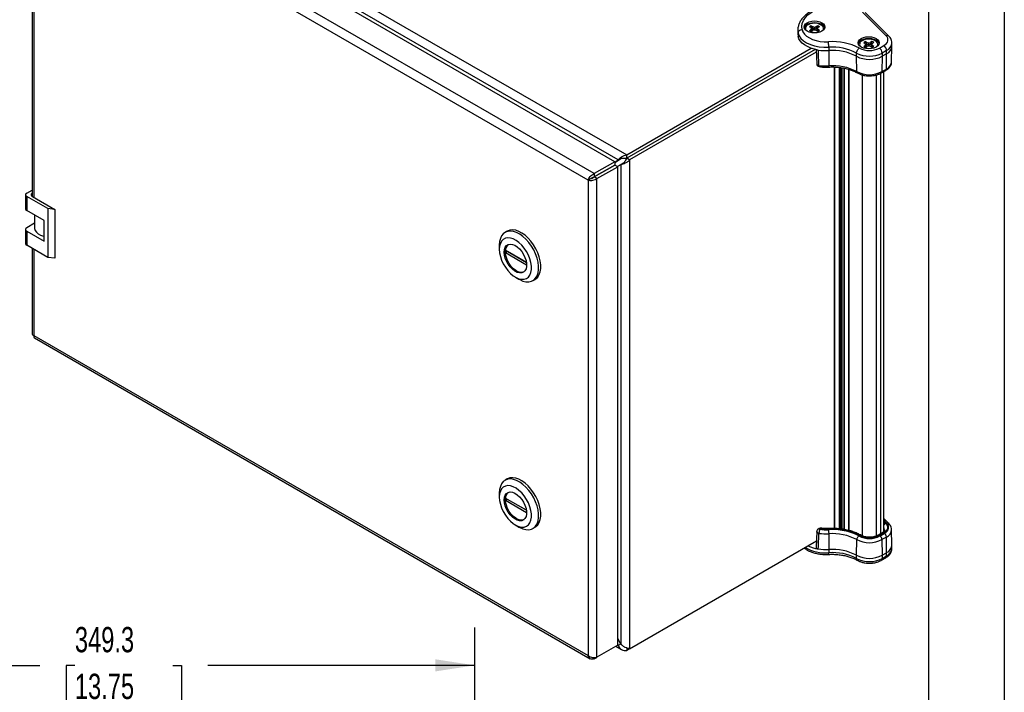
# Model space of a CAD drawing. Header units: millimetres. Extents: x 0 to 1676, y 0 to 1295.
# Tile 6 of 7: x 1182 to 1676, y 730 to 1068. Entities that reach past the tile are written whole.
import ezdxf

# ---------------------------------------------------------------- set-up
doc = ezdxf.new("R2010")
doc.units = ezdxf.units.MM
doc.header["$LTSCALE"] = 6
doc.layers.add('DIMENSIONS', color=140, linetype='Continuous', lineweight=25)
doc.layers.add('TEXT', color=140, linetype='Continuous', lineweight=25)
doc.styles.add('SLDTEXTSTYLE0', font='TXT', dxfattribs={"width": 0.7})
doc.dimstyles.new('SLDDIMSTYLE0', dxfattribs={"dimtxt": 12.948047, "dimasz": 19.812, "dimexe": 0, "dimexo": 0.0625, "dimgap": 3.237012, "dimtad": 0, "dimtih": 1, "dimtoh": 1, "dimdec": 1, "dimrnd": 1e-09, "dimzin": 12, "dimdsep": 46, "dimtxsty": 'SLDTEXTSTYLE0', "dimsah": 1, "dimcen": 0.09, "dimadec": 0, "dimazin": 3, "dimtfac": 1, "dimtdec": 1, "dimtofl": 0, "dimtmove": 0, "dimatfit": 3, "dimfxl": 0, "dimfrac": 2, "dimtolj": 1, "dimtzin": 12, "dimarcsym": 0})

# ---------------------------------------------------------------- blocks, each defined once
blk = doc.blocks.new('_D_11')
at = {"layer": 'DIMENSIONS'}
for p, q in [((1061.15, 598.75), (1061.15, 762.84)), ((1410.4, 598.75), (1410.4, 762.84)), ((1061.15, 743.79), (1192.04, 743.79)), ((1209.58, 743.79), (1205.24, 743.79)), ((1205.24, 743.79), (1205.24, 723.21)), ((1258.83, 743.79), (1263.18, 743.79)), ((1263.18, 743.79), (1263.18, 723.21)), ((1410.4, 743.79), (1276.38, 743.79)), ((1205.24, 723.21), (1209.58, 723.21)), ((1263.18, 723.21), (1258.83, 723.21))]:
    blk.add_line(p, q, dxfattribs=at)
for points in [[(1061.15, 743.79), (1080.97, 740.74), (1080.97, 746.84)], [(1410.4, 743.79), (1390.59, 746.84), (1390.59, 740.74)]]:
    blk.add_solid(points, dxfattribs=at)
at = {"layer": 'DIMENSIONS', "char_height": 12.7, "attachment_point": 1, "style": 'SLDTEXTSTYLE0'}
for s, insert in [('349.3', (1209.58, 763.06)), ('13.75', (1209.58, 739.58))]:
    blk.add_mtext(s, dxfattribs=dict(at, insert=insert))

msp = doc.modelspace()

# ---------------------------------------------------------------- linework, layer by layer
at = {"color": 7, "linetype": 'Continuous'}
msp.add_line((1676.41, 1295.42), (1676.41, 0.02), dxfattribs=at)
for p, q in [((1202.29, 1164.36), (1486.75, 1000.15)), ((1480.76, 996.7), (1200.8, 1158.32)), ((1482.5, 997.57), (1202.18, 1159.39)), ((1470.37, 990.7), (1190.41, 1152.32)), ((1467.47, 987.34), (1188.95, 1148.12)), ((1188.05, 1077.65), (1188.05, 979.36)), ((1188.95, 1077.13), (1188.95, 978.82)), ((1617.03, 1059.94), (1605.11, 1071.86)), ((1618.45, 1059.72), (1606.53, 1071.64)), ((1578.56, 1064.48), (1579.36, 1064.02)), ((1580.36, 1062.57), (1578.95, 1064.75)), ((1579.71, 1063.53), (1579.36, 1064.02)), ((1579.36, 1063.04), (1579.71, 1063.53)), ((1579.42, 1064.98), (1580.22, 1064.51)), ((1579.85, 1062.33), (1579.71, 1063.53)), ((1580.18, 1063.69), (1580.22, 1064.51)), ((1580.22, 1064.51), (1581.07, 1064.31)), ((1581.07, 1064.31), (1581.91, 1064.51)), ((1581.07, 1063), (1581.07, 1064.31)), ((1582.72, 1064.98), (1581.91, 1064.51)), ((1581.96, 1063.69), (1581.91, 1064.51)), ((1582.29, 1062.33), (1582.43, 1063.53)), ((1582.78, 1064.02), (1582.43, 1063.53)), ((1582.43, 1063.53), (1582.78, 1063.04)), ((1583.58, 1064.48), (1582.78, 1064.02)), ((1572.7, 1062.72), (1572.7, 1061.09)), ((1572.7, 1062.72), (1572.71, 1062.4)), ((1572.7, 1061.09), (1572.85, 1059.64)), ((1572.71, 1062.4), (1572.85, 1061.27)), ((1572.85, 1061.27), (1572.85, 1059.64)), ((1578.56, 1062.58), (1579.36, 1063.04)), ((1579.43, 1062.23), (1579.36, 1063.04)), ((1579.42, 1062.08), (1580.22, 1062.54)), ((1581.07, 1062.74), (1580.22, 1062.54)), ((1581.91, 1062.54), (1581.07, 1062.74)), ((1582.72, 1062.08), (1581.91, 1062.54)), ((1582.68, 1062.1), (1583.19, 1062.3)), ((1582.71, 1062.23), (1582.78, 1063.04)), ((1583.58, 1062.58), (1582.78, 1063.04)), ((1486.75, 1000.15), (1579.46, 1053.68)), ((1588.23, 1054.14), (1588.23, 1052.51)), ((1605.78, 1056.52), (1606.59, 1056.06)), ((1605.78, 1054.62), (1606.59, 1055.08)), ((1607.58, 1054.61), (1606.17, 1056.79)), ((1606.94, 1055.57), (1606.59, 1056.06)), ((1606.59, 1055.08), (1606.94, 1055.57)), ((1606.66, 1054.27), (1606.59, 1055.08)), ((1606.64, 1057.02), (1607.45, 1056.55)), ((1606.64, 1054.12), (1607.45, 1054.58)), ((1607.08, 1054.37), (1606.94, 1055.57)), ((1607.4, 1055.73), (1607.45, 1056.55)), ((1607.45, 1056.55), (1608.29, 1056.35)), ((1608.29, 1054.78), (1607.45, 1054.58)), ((1608.29, 1056.35), (1609.14, 1056.55)), ((1608.29, 1055.04), (1608.29, 1056.35)), ((1609.14, 1054.58), (1608.29, 1054.78)), ((1609.94, 1057.02), (1609.14, 1056.55)), ((1609.19, 1055.73), (1609.14, 1056.55)), ((1609.94, 1054.12), (1609.14, 1054.58)), ((1609.51, 1054.37), (1609.65, 1055.57)), ((1610, 1056.06), (1609.65, 1055.57)), ((1609.65, 1055.57), (1610, 1055.08)), ((1609.9, 1054.14), (1610.42, 1054.34)), ((1609.93, 1054.27), (1610, 1055.08)), ((1610.8, 1056.52), (1610, 1056.06)), ((1610.8, 1054.62), (1610, 1055.08)), ((1613.67, 1053.7), (1615.9, 1054.99)), ((1619.82, 1046.78), (1619.98, 1054.56)), ((1619.98, 1054.63), (1619.98, 1056.26)), ((1581.39, 1053.11), (1486.75, 998.47)), ((1581.39, 1053.1), (1486.75, 998.47)), ((1581.97, 1051.76), (1488.2, 997.63)), ((1581.91, 1053.07), (1582.21, 1045.85)), ((1588.23, 1052.51), (1588.21, 1044.83)), ((1602.21, 1049.62), (1602.21, 1051.25)), ((1602.33, 1041.91), (1602.21, 1049.62)), ((1615.08, 1049.62), (1614.96, 1041.91)), ((1617.32, 1052.55), (1615.08, 1051.25)), ((1615.08, 1051.25), (1615.08, 1049.62)), ((1617.32, 1050.91), (1615.08, 1049.62)), ((1617.2, 1043.2), (1617.32, 1050.91)), ((1617.32, 1050.91), (1617.32, 1052.55)), ((1567.64, 1045.16), (1567.64, 1045.17)), ((1591.07, 1044.22), (1591.07, 812.53)), ((1591.15, 812.52), (1591.15, 1044.22)), ((1593.44, 1044.05), (1593.44, 812.37)), ((1594.15, 1043.97), (1594.15, 812.3)), ((1594.86, 1043.85), (1594.86, 812.2)), ((1595, 812.18), (1595, 1043.82)), ((1595.74, 1043.69), (1595.74, 812.05)), ((1596.1, 811.99), (1596.1, 1043.63)), ((1598.25, 1043.09), (1598.25, 811.52)), ((1598.39, 811.48), (1598.39, 1043.05)), ((1605.11, 808.77), (1605.11, 1040.26)), ((1612.18, 808.77), (1612.18, 1040.27)), ((1614.42, 810.01), (1614.42, 1041.12)), ((1614.65, 1041.24), (1616.89, 1042.54)), ((1614.96, 1041.91), (1617.2, 1043.2)), ((1615.88, 811.06), (1615.88, 1041.95)), ((1486.75, 998.47), (1486.75, 1000.15)), ((1480.76, 996.7), (1470.37, 990.7)), ((1480.76, 995.02), (1470.37, 989.02)), ((1470.38, 989.02), (1480.77, 995.01)), ((1471.83, 988.18), (1482.22, 994.17)), ((1480.76, 996.37), (1483.56, 998.16)), ((1480.76, 996.46), (1482.5, 997.57)), ((1480.76, 996.7), (1480.76, 995.02)), ((1482.22, 994.17), (1480.77, 995.01)), ((1481.94, 994.34), (1484.88, 995.86)), ((1482.02, 994.29), (1483.84, 995.24)), ((1482.22, 753.84), (1482.22, 994.17)), ((1483.36, 998.07), (1482.5, 997.57)), ((1483.84, 995.24), (1484.7, 995.74)), ((1483.84, 995.24), (1483.84, 754.5)), ((1488.2, 997.63), (1486.75, 998.47)), ((1488.2, 997.63), (1488.2, 752.11)), ((1470.37, 990.7), (1470.37, 989.02)), ((1468.92, 988.18), (1467.47, 987.34)), ((1467.47, 987.34), (1467.47, 748.68)), ((1471.83, 988.18), (1470.38, 989.02)), ((1471.83, 747.84), (1471.83, 988.18)), ((1184.78, 980.08), (1184.78, 973.02)), ((1185.38, 980.92), (1188.05, 982.45)), ((1195.98, 973.12), (1185.38, 979.24)), ((1185.38, 979.24), (1185.38, 972.18)), ((1188.22, 979.24), (1199.52, 972.72)), ((1194.07, 967.17), (1185.38, 972.18)), ((1189.37, 969.88), (1189.37, 963.36)), ((1199.52, 972.72), (1195.98, 973.12)), ((1195.98, 973.12), (1195.98, 948.63)), ((1199.52, 972.72), (1199.52, 948.22)), ((1189.37, 965.78), (1185.38, 963.48)), ((1194.07, 956.79), (1194.07, 967.17)), ((1184.78, 962.65), (1184.78, 955.58)), ((1185.38, 961.81), (1185.38, 954.75)), ((1185.38, 961.81), (1194.07, 956.79)), ((1426.74, 961.81), (1425.66, 961.18)), ((1195.98, 948.63), (1185.38, 954.75)), ((1422.77, 954.79), (1422.77, 952.71)), ((1188.05, 953.21), (1188.05, 910.31)), ((1188.95, 952.69), (1188.95, 909.46)), ((1425.81, 952.21), (1436.36, 946.11)), ((1426.89, 951.58), (1425.81, 950.96)), ((1436.47, 944.81), (1425.81, 950.96)), ((1436.36, 946.11), (1426.89, 951.58)), ((1199.52, 948.22), (1195.98, 948.63)), ((1430.85, 938.72), (1432.65, 937.68)), ((1439.63, 936.99), (1440.71, 937.61)), ((1188.95, 909.46), (1467.47, 748.68)), ((1189.23, 908.26), (1468.47, 747.06)), ((1426.74, 837.37), (1425.66, 836.74)), ((1422.77, 830.35), (1422.77, 828.27)), ((1425.81, 827.76), (1436.36, 821.67)), ((1426.89, 827.14), (1425.81, 826.52)), ((1436.47, 820.37), (1425.81, 826.52)), ((1436.36, 821.67), (1426.89, 827.14)), ((1618.38, 815.05), (1615.88, 817.55)), ((1617.32, 815.21), (1615.88, 816.65)), ((1430.85, 814.28), (1432.65, 813.24)), ((1439.63, 812.55), (1440.71, 813.17)), ((1583.43, 812.45), (1582.96, 812.18)), ((1584.18, 812.38), (1583.71, 812.1)), ((1615.88, 816), (1616.83, 815.05)), ((1619.98, 804.15), (1619.82, 811.93)), ((1488.2, 752.11), (1582.02, 806.27)), ((1582.21, 810.95), (1581.89, 803.06)), ((1588.21, 809.84), (1588.23, 801.97)), ((1602.21, 799.08), (1602.33, 806.93)), ((1614.99, 810.34), (1612.75, 809.05)), ((1615.74, 810.27), (1613.5, 808.97)), ((1613.9, 808.74), (1616.14, 810.03)), ((1617.2, 808.22), (1614.96, 806.93)), ((1614.96, 806.93), (1615.08, 799.08)), ((1617.32, 800.37), (1617.2, 808.22)), ((1588.23, 801.97), (1588.23, 800.33)), ((1619.98, 802.45), (1619.98, 804.09)), ((1602.21, 797.45), (1602.21, 799.08)), ((1614.67, 796.53), (1616.9, 797.82)), ((1615.08, 799.08), (1617.32, 800.37)), ((1615.08, 799.08), (1615.08, 797.45)), ((1615.08, 797.45), (1617.32, 798.74)), ((1617.32, 798.74), (1617.32, 800.37)), ((1483.84, 754.5), (1482.22, 757.21)), ((1482.22, 753.84), (1471.83, 747.84)), ((1481.35, 753.34), (1484.17, 751.72)), ((1482.22, 754.22), (1482.5, 753.73)), ((1482.5, 753.73), (1482.22, 753.88)), ((1483.84, 754.5), (1482.5, 753.73)), ((1486.75, 752.5), (1486.75, 751.27)), ((1488.17, 752.09), (1486.75, 751.27)), ((1470.37, 747), (1471.68, 747.76)), ((1470.37, 747), (1470.37, 747.7))]:
    msp.add_line(p, q)
at = {"flags": 128}
for points in [[(1574.83, 1063.04), (1574.7, 1064.57), (1574.94, 1066.1), (1575.54, 1067.6), (1576.5, 1069.03), (1577.79, 1070.37), (1579.39, 1071.59), (1581.26, 1072.68), (1583.39, 1073.6), (1585.71, 1074.35), (1588.19, 1074.9), (1590.78, 1075.24), (1593.42, 1075.38), (1596.08, 1075.31)], [(1577.36, 1066.5), (1578.44, 1066.98), (1579.71, 1067.28), (1581.07, 1067.39), (1582.43, 1067.28), (1583.69, 1066.98), (1584.78, 1066.5), (1585.62, 1065.87), (1586.14, 1065.14), (1586.32, 1064.36), (1586.14, 1063.57), (1585.62, 1062.84), (1584.78, 1062.21), (1583.69, 1061.73), (1582.43, 1061.43), (1581.07, 1061.33), (1579.71, 1061.43), (1578.44, 1061.73), (1577.36, 1062.21), (1576.52, 1062.84), (1576, 1063.57), (1575.82, 1064.36), (1576, 1065.14), (1576.52, 1065.87), (1577.36, 1066.5)], [(1577.36, 1065.68), (1578.44, 1066.17), (1579.71, 1066.47), (1581.07, 1066.57), (1582.43, 1066.47), (1583.69, 1066.17), (1584.78, 1065.68), (1585.62, 1065.06), (1586.14, 1064.33), (1586.27, 1063.95)], [(1585.41, 1062.65), (1585.56, 1062.96), (1585.66, 1063.72), (1585.38, 1064.46), (1584.75, 1065.12), (1583.82, 1065.65), (1582.68, 1066.01), (1581.4, 1066.18), (1580.09, 1066.12), (1578.87, 1065.86), (1577.82, 1065.4)], [(1572.85, 1061.27), (1573.34, 1059.9), (1574.24, 1058.6), (1575.5, 1057.41), (1577.11, 1056.36), (1579, 1055.48), (1581.12, 1054.8), (1583.41, 1054.35), (1585.81, 1054.13), (1588.23, 1054.14)], [(1582.98, 1052.78), (1581.04, 1053.19), (1579.22, 1053.76), (1577.57, 1054.48), (1576.12, 1055.33), (1574.9, 1056.29), (1573.93, 1057.34), (1573.24, 1058.47), (1572.85, 1059.64)], [(1574.83, 1063.04), (1575.26, 1061.87), (1576.03, 1060.75), (1577.11, 1059.73), (1578.49, 1058.83), (1580.11, 1058.07), (1581.93, 1057.49), (1583.9, 1057.1), (1585.95, 1056.91), (1588.03, 1056.92)], [(1604.58, 1058.54), (1605.67, 1059.02), (1606.93, 1059.33), (1608.29, 1059.43), (1609.65, 1059.33), (1610.92, 1059.02), (1612.01, 1058.54), (1612.84, 1057.91), (1613.36, 1057.18), (1613.54, 1056.4), (1613.36, 1055.61), (1612.84, 1054.88), (1612.01, 1054.25), (1610.92, 1053.77), (1609.65, 1053.47), (1608.29, 1053.37), (1606.93, 1053.47), (1605.67, 1053.77), (1604.58, 1054.25), (1603.75, 1054.88), (1603.22, 1055.61), (1603.04, 1056.4), (1603.22, 1057.18), (1603.75, 1057.91), (1604.58, 1058.54)], [(1604.58, 1057.72), (1605.67, 1058.21), (1606.93, 1058.51), (1608.29, 1058.61), (1609.65, 1058.51), (1610.92, 1058.21), (1612.01, 1057.72), (1612.84, 1057.1), (1613.36, 1056.37), (1613.5, 1055.99)], [(1615.9, 1054.99), (1616.65, 1055.51), (1617.25, 1056.08), (1617.68, 1056.7), (1617.92, 1057.36), (1617.98, 1058.03), (1617.85, 1058.69), (1617.53, 1059.34), (1617.03, 1059.94)], [(1612.63, 1054.69), (1612.79, 1055), (1612.88, 1055.76), (1612.6, 1056.5), (1611.97, 1057.16), (1611.05, 1057.69), (1609.9, 1058.05), (1608.62, 1058.22), (1607.32, 1058.16), (1606.09, 1057.9), (1605.04, 1057.44)], [(1583.33, 1045.05), (1583.34, 1044.83), (1583.36, 1044.65), (1583.4, 1044.52), (1583.45, 1044.45), (1583.49, 1044.42)], [(1188.05, 980.8), (1187.97, 980.74), (1187.78, 980.53), (1187.66, 980.31), (1187.62, 980.08), (1187.66, 979.85), (1187.78, 979.62), (1187.97, 979.42), (1188.22, 979.24)], [(1189.37, 963.36), (1189.37, 963.16), (1189.62, 962.19), (1190.22, 961.27), (1191.14, 960.45), (1192.34, 959.76), (1193.77, 959.22), (1194.07, 959.14)], [(1432.65, 937.68), (1433.05, 937.46), (1434.62, 936.77), (1436.15, 936.4), (1437.59, 936.36), (1438.9, 936.64), (1440.04, 937.25), (1441, 938.17), (1441.74, 939.37), (1442.24, 940.82), (1442.5, 942.48), (1442.5, 944.32), (1442.24, 946.28), (1441.74, 948.31), (1441, 950.36), (1440.04, 952.38), (1438.9, 954.31), (1437.59, 956.11), (1436.15, 957.73), (1434.62, 959.12), (1433.05, 960.25), (1431.46, 961.1), (1429.9, 961.63), (1428.41, 961.84), (1427.04, 961.71), (1425.81, 961.26), (1424.75, 960.5), (1423.9, 959.44), (1423.28, 958.11), (1422.9, 956.54), (1422.77, 954.79), (1422.77, 954.79)], [(1440.71, 937.61), (1441.12, 937.87), (1442.08, 938.79), (1442.81, 939.99), (1443.32, 941.44), (1443.57, 943.11), (1443.57, 944.94), (1443.32, 946.9), (1442.81, 948.93), (1442.08, 950.98), (1441.12, 953), (1439.97, 954.94), (1438.67, 956.73), (1437.23, 958.35), (1435.7, 959.74), (1434.12, 960.88), (1432.54, 961.72), (1430.98, 962.25), (1429.49, 962.46), (1428.12, 962.33), (1426.88, 961.88), (1426.74, 961.81)], [(1422.77, 952.71), (1422.9, 950.97), (1423.29, 949.14), (1423.91, 947.27), (1424.77, 945.42), (1425.81, 943.66), (1427.02, 942.04), (1428.36, 940.61), (1429.77, 939.43), (1431.22, 938.52), (1432.65, 937.91), (1434.03, 937.63), (1435.31, 937.69), (1436.44, 938.08), (1437.39, 938.79), (1438.13, 939.8), (1438.64, 941.07), (1438.9, 942.56), (1438.9, 944.24), (1438.64, 946.03), (1438.13, 947.89), (1437.39, 949.76), (1436.44, 951.57), (1435.31, 953.27), (1434.03, 954.8), (1432.65, 956.11), (1431.22, 957.16), (1429.77, 957.92), (1428.36, 958.37), (1427.02, 958.48), (1425.81, 958.25), (1424.77, 957.7), (1423.91, 956.84), (1423.29, 955.7), (1422.9, 954.31), (1422.77, 952.71)], [(1425.24, 951.29), (1425.37, 952.61), (1425.76, 953.71), (1426.38, 954.55), (1427.22, 955.09), (1428.22, 955.29), (1429.35, 955.16), (1430.55, 954.7), (1431.76, 953.92), (1432.93, 952.87), (1434, 951.59), (1434.93, 950.15), (1435.66, 948.61), (1436.17, 947.05), (1436.43, 945.53), (1436.43, 944.13), (1436.17, 942.91), (1435.66, 941.93), (1434.93, 941.24), (1434, 940.87), (1432.93, 940.83), (1431.76, 941.13), (1430.55, 941.75), (1429.35, 942.67), (1428.22, 943.84), (1427.22, 945.21), (1426.38, 946.71), (1425.76, 948.27), (1425.37, 949.82), (1425.24, 951.29)], [(1435.08, 941.35), (1434.54, 941.18), (1433.47, 941.14), (1432.3, 941.44), (1431.09, 942.06), (1429.89, 942.98), (1428.76, 944.15), (1427.76, 945.52), (1426.92, 947.02), (1426.3, 948.58), (1425.91, 950.13), (1425.78, 951.6)], [(1432.65, 813.24), (1433.05, 813.02), (1434.62, 812.33), (1436.15, 811.96), (1437.59, 811.91), (1438.9, 812.2), (1440.04, 812.81), (1441, 813.73), (1441.74, 814.93), (1442.24, 816.38), (1442.5, 818.04), (1442.5, 819.88), (1442.24, 821.84), (1441.74, 823.87), (1441, 825.92), (1440.04, 827.94), (1438.9, 829.87), (1437.59, 831.67), (1436.15, 833.29), (1434.62, 834.68), (1433.05, 835.81), (1431.46, 836.66), (1429.9, 837.19), (1428.41, 837.39), (1427.04, 837.27), (1425.81, 836.82), (1424.75, 836.06), (1423.9, 835), (1423.28, 833.67), (1422.9, 832.1), (1422.77, 830.35), (1422.77, 830.35)], [(1440.71, 813.17), (1441.12, 813.43), (1442.08, 814.35), (1442.81, 815.55), (1443.32, 817), (1443.57, 818.66), (1443.57, 820.5), (1443.32, 822.46), (1442.81, 824.49), (1442.08, 826.54), (1441.12, 828.56), (1439.97, 830.5), (1438.67, 832.29), (1437.23, 833.91), (1435.7, 835.3), (1434.12, 836.43), (1432.54, 837.28), (1430.98, 837.81), (1429.49, 838.02), (1428.12, 837.89), (1426.88, 837.44), (1426.74, 837.37)], [(1422.77, 828.27), (1422.9, 826.53), (1423.29, 824.7), (1423.91, 822.83), (1424.77, 820.98), (1425.81, 819.22), (1427.02, 817.6), (1428.36, 816.17), (1429.77, 814.99), (1431.22, 814.07), (1432.65, 813.47), (1434.03, 813.19), (1435.31, 813.25), (1436.44, 813.64), (1437.39, 814.35), (1438.13, 815.35), (1438.64, 816.63), (1438.9, 818.12), (1438.9, 819.8), (1438.64, 821.59), (1438.13, 823.45), (1437.39, 825.32), (1436.44, 827.13), (1435.31, 828.83), (1434.03, 830.36), (1432.65, 831.67), (1431.22, 832.72), (1429.77, 833.48), (1428.36, 833.93), (1427.02, 834.04), (1425.81, 833.81), (1424.77, 833.26), (1423.91, 832.4), (1423.29, 831.26), (1422.9, 829.86), (1422.77, 828.27)], [(1425.24, 826.85), (1425.37, 828.17), (1425.76, 829.27), (1426.38, 830.11), (1427.22, 830.65), (1428.22, 830.85), (1429.35, 830.72), (1430.55, 830.25), (1431.76, 829.48), (1432.93, 828.43), (1434, 827.15), (1434.93, 825.71), (1435.66, 824.17), (1436.17, 822.61), (1436.43, 821.09), (1436.43, 819.69), (1436.17, 818.47), (1435.66, 817.49), (1434.93, 816.8), (1434, 816.42), (1432.93, 816.39), (1431.76, 816.69), (1430.55, 817.31), (1429.35, 818.23), (1428.22, 819.4), (1427.22, 820.77), (1426.38, 822.26), (1425.76, 823.83), (1425.37, 825.38), (1425.24, 826.85)], [(1435.08, 816.9), (1434.54, 816.74), (1433.47, 816.7), (1432.3, 817), (1431.09, 817.62), (1429.89, 818.54), (1428.76, 819.71), (1427.76, 821.08), (1426.92, 822.58), (1426.3, 824.14), (1425.91, 825.69), (1425.78, 827.16)], [(1584.38, 812.64), (1584.37, 812.64), (1584.31, 812.6), (1584.25, 812.52), (1584.18, 812.38)], [(1616.83, 815.05), (1617.31, 814.46), (1617.62, 813.84), (1617.75, 813.2), (1617.69, 812.55), (1617.45, 811.92), (1617.04, 811.31), (1616.46, 810.76), (1615.74, 810.27)], [(1616.14, 810.03), (1616.93, 810.57), (1617.55, 811.17), (1618, 811.82), (1618.25, 812.51), (1618.31, 813.21), (1618.17, 813.91), (1617.84, 814.58), (1617.32, 815.21)]]:
    msp.add_lwpolyline(points, dxfattribs=at)
for centre, radius, start, end in [((1578.56, 1063.14), 2.81, 115.35, 163.3384), ((1578.49, 1063.55), 1.97, 109.8295, 207.0042), ((1580.14, 1062.66), 2.41, 119.6976, 130.9918), ((1580.57, 1061.92), 3.27, 110.5617, 119.7763), ((1581.76, 1062.33), 2.82, 49.827, 70.1784), ((1580.38, 1064.73), 2.82, 229.827, 250.1784), ((1581.57, 1065.14), 3.27, 290.5617, 299.7763), ((1582, 1064.4), 2.41, 299.6976, 310.9918), ((1617.56, 1058.68), 1.37, 49.6938, 112.7198), ((1590.24, 1028.27), 28.74, 62.2464, 94.4116), ((1590.21, 1028.45), 25.77, 62.2474, 94.4115), ((1605.78, 1055.18), 2.81, 115.35, 163.3384), ((1608.65, 1063.39), 10.91, 242.6121, 297.3901), ((1605.71, 1055.59), 1.97, 109.8295, 207.0042), ((1607.36, 1054.7), 2.41, 119.6976, 130.9918), ((1607.6, 1056.77), 2.82, 229.827, 250.1784), ((1607.79, 1053.96), 3.27, 110.5617, 119.7763), ((1608.99, 1054.37), 2.82, 49.827, 70.1784), ((1608.79, 1057.18), 3.27, 290.5617, 299.7763), ((1609.22, 1056.44), 2.41, 299.6976, 310.9918), ((1612.01, 1051.11), 3.07, 2.6055, 57.3945), ((1614.25, 1052.41), 3.07, 2.6055, 57.3945), ((1615.5, 1056.66), 4.5, 293.8277, 354.9905), ((1615.5, 1055.03), 4.5, 293.8417, 354.8382), ((1586.85, 1076.53), 24.06, 260.7518, 273.2943), ((1590.21, 1026.81), 25.77, 62.2474, 94.4115), ((1608.65, 1063.67), 13.99, 242.6097, 297.3903), ((1608.65, 1062.04), 13.99, 242.6097, 297.3903), ((1583.71, 1045.91), 1.5, 182.3339, 261.4428), ((1586.85, 1068.63), 23.84, 261.5234, 273.2833), ((1590.21, 1018.89), 26.02, 62.2474, 94.4115), ((1615.29, 1047.34), 4.56, 294.7503, 352.9855), ((1608.65, 1054.1), 13.73, 242.6097, 297.3903), ((1614.22, 1041.85), 0.743, 305.3745, 4.6064), ((1616.46, 1043.14), 0.743, 305.3585, 4.6077), ((1185.7, 980.08), 0.896, 110.7834, 249.2166), ((1185.81, 973.12), 1.03, 185.6948, 245.6253), ((1185.7, 962.65), 0.896, 110.7834, 249.2166), ((1185.81, 955.69), 1.03, 185.6948, 245.6253), ((1429.81, 952), 4.05, 130.7903, 185.6391), ((1433.25, 951.58), 7.47, 175.2237, 184.7763), ((1429.81, 827.56), 4.05, 130.7903, 185.6391), ((1433.25, 827.14), 7.47, 175.2237, 184.7763), ((1583.71, 810.88), 1.5, 119.9973, 177.6057), ((1583.27, 811.51), 0.741, 53.7667, 114.9229), ((1589.2, 810.03), 5.87, 159.3072, 179.6951), ((1584.18, 811.15), 1.5, 82.4161, 119.9973), ((1583.75, 811.8), 0.721, 52.8179, 115.8716), ((1586.85, 833.15), 21.28, 261.5234, 273.2833), ((1586.85, 832.57), 20.37, 262.4739, 273.2723), ((1590.25, 783.23), 29.09, 62.2465, 94.4116), ((1590.24, 783.75), 28.24, 62.2464, 94.4116), ((1617.51, 813.15), 2.02, 109.5726, 143.4907), ((1614.23, 811.83), 2.02, 1.0791, 35.0458), ((1615.43, 812.24), 4.4, 293.7427, 355.9258), ((1617.72, 814.27), 1.03, 49.72, 112.6763), ((1586.85, 833.65), 23.84, 261.5234, 273.2833), ((1590.21, 783.9), 26.02, 62.2474, 94.4115), ((1608.65, 819.12), 13.73, 242.6097, 297.3903), ((1608.65, 818.89), 11.43, 242.612, 297.3901), ((1608.65, 818.34), 10.55, 242.6121, 297.3901), ((1613.07, 808.4), 0.72, 52.788, 116.1718), ((1612.66, 806.8), 2.31, 3.2297, 57.3477), ((1615.3, 809.67), 0.741, 53.7667, 114.9229), ((1614.89, 808.09), 2.31, 3.2297, 57.3477), ((1586.48, 820.34), 20.09, 239.7213, 274.9934), ((1585.91, 821.07), 19.05, 244.7924, 261.1628), ((1586.85, 825.99), 24.06, 260.7518, 273.2943), ((1590.21, 776.27), 25.77, 62.2474, 94.4115), ((1615.41, 804.55), 4.59, 294.58, 355.0504), ((1615.39, 802.93), 4.62, 294.6648, 354.0151), ((1590.21, 774.64), 25.77, 62.2474, 94.4115), ((1608.65, 811.5), 13.99, 242.6097, 297.3903), ((1608.65, 809.87), 13.99, 242.6097, 297.3903), ((1614.08, 797.35), 1.01, 305.7807, 5.6132), ((1616.37, 798.62), 0.959, 304.0566, 7.2556)]:
    msp.add_arc(centre, radius, start, end)
for points, knots in [([(1596.21, 1075.67), (1595.76, 1075.69), (1594.45, 1075.77), (1592.27, 1075.75), (1589.71, 1075.54), (1587.2, 1075.15), (1584.79, 1074.57), (1582.51, 1073.81), (1580.38, 1072.88), (1578.45, 1071.79), (1576.75, 1070.54), (1575.3, 1069.15), (1574.15, 1067.64), (1573.31, 1066.05), (1572.82, 1064.4), (1572.65, 1063.15), (1572.72, 1062.47), (1572.73, 1062.34)], [0, 0, 0, 0, 0.038633, 0.111431, 0.184289, 0.257225, 0.330305, 0.403596, 0.477154, 0.551001, 0.625087, 0.699117, 0.772555, 0.844715, 0.915078, 0.983695, 1, 1, 1, 1]), ([(1580.18, 1063.69), (1580.07, 1063.88), (1579.81, 1064.31), (1579.56, 1064.74), (1579.42, 1064.98)], [0, 0, 0, 0, 0.440934, 1, 1, 1, 1]), ([(1581.07, 1063), (1581.03, 1063.03), (1580.96, 1063.07), (1580.84, 1063.15), (1580.73, 1063.23), (1580.58, 1063.35), (1580.39, 1063.5), (1580.25, 1063.62), (1580.18, 1063.69)], [0, 0, 0, 0, 0.113882, 0.234464, 0.36297, 0.500299, 0.734572, 1, 1, 1, 1]), ([(1581.96, 1063.69), (1581.89, 1063.62), (1581.75, 1063.5), (1581.55, 1063.34), (1581.38, 1063.2), (1581.22, 1063.09), (1581.12, 1063.03), (1581.07, 1063)], [0, 0, 0, 0, 0.2654207, 0.4997194, 0.6808134, 0.8467374, 1, 1, 1, 1]), ([(1581.96, 1063.69), (1582.07, 1063.88), (1582.33, 1064.31), (1582.58, 1064.74), (1582.72, 1064.98)], [0, 0, 0, 0, 0.4400433, 1, 1, 1, 1]), ([(1572.85, 1061.27), (1572.85, 1061.49), (1572.9, 1061.7), (1573.1, 1062.11), (1573.25, 1062.3), (1573.61, 1062.63), (1573.83, 1062.77), (1574.31, 1062.96), (1574.57, 1063.02), (1574.83, 1063.04)], [0, 0, 0, 0, 0.25, 0.25, 0.5, 0.5, 0.75, 0.75, 1, 1, 1, 1]), ([(1579.43, 1062.23), (1579.3, 1062.28), (1579.01, 1062.4), (1578.72, 1062.51), (1578.56, 1062.58)], [0, 0, 0, 0, 0.440934, 1, 1, 1, 1]), ([(1582.71, 1062.23), (1582.83, 1062.28), (1583.13, 1062.4), (1583.42, 1062.51), (1583.58, 1062.58)], [0, 0, 0, 0, 0.440043, 1, 1, 1, 1]), ([(1619.98, 1056.27), (1619.98, 1056.29), (1620.03, 1056.7), (1619.83, 1057.5), (1619.39, 1058.6), (1618.85, 1059.31), (1618.5, 1059.67), (1618.45, 1059.72)], [0, 0, 0, 0, 0.014974, 0.322059, 0.624188, 0.942099, 1, 1, 1, 1]), ([(1588.23, 1054.14), (1588.23, 1054.36), (1588.22, 1054.6), (1588.2, 1055.11), (1588.19, 1055.38), (1588.15, 1055.89), (1588.13, 1056.14), (1588.09, 1056.58), (1588.06, 1056.77), (1588.03, 1056.92)], [0, 0, 0, 0, 0.25, 0.25, 0.5, 0.5, 0.75, 0.75, 1, 1, 1, 1]), ([(1602.21, 1051.25), (1602.21, 1051.47), (1602.25, 1051.7), (1602.39, 1052.18), (1602.5, 1052.42), (1602.76, 1052.87), (1602.91, 1053.09), (1603.26, 1053.45), (1603.44, 1053.6), (1603.63, 1053.7)], [0, 0, 0, 0, 0.25, 0.25, 0.5, 0.5, 0.75, 0.75, 1, 1, 1, 1]), ([(1606.66, 1054.27), (1606.53, 1054.32), (1606.24, 1054.44), (1605.95, 1054.55), (1605.78, 1054.62)], [0, 0, 0, 0, 0.440934, 1, 1, 1, 1]), ([(1607.4, 1055.73), (1607.29, 1055.92), (1607.04, 1056.35), (1606.79, 1056.78), (1606.64, 1057.02)], [0, 0, 0, 0, 0.4409337, 1, 1, 1, 1]), ([(1608.29, 1055.04), (1608.26, 1055.07), (1608.18, 1055.11), (1608.07, 1055.19), (1607.95, 1055.27), (1607.8, 1055.39), (1607.62, 1055.54), (1607.48, 1055.66), (1607.4, 1055.73)], [0, 0, 0, 0, 0.113882, 0.234464, 0.36297, 0.500299, 0.734572, 1, 1, 1, 1]), ([(1609.19, 1055.73), (1609.11, 1055.66), (1608.97, 1055.54), (1608.77, 1055.38), (1608.6, 1055.24), (1608.45, 1055.13), (1608.34, 1055.07), (1608.29, 1055.04)], [0, 0, 0, 0, 0.265421, 0.499719, 0.680813, 0.846737, 1, 1, 1, 1]), ([(1609.19, 1055.73), (1609.3, 1055.92), (1609.55, 1056.35), (1609.8, 1056.78), (1609.94, 1057.02)], [0, 0, 0, 0, 0.440043, 1, 1, 1, 1]), ([(1609.93, 1054.27), (1610.06, 1054.32), (1610.35, 1054.44), (1610.64, 1054.55), (1610.8, 1054.62)], [0, 0, 0, 0, 0.440043, 1, 1, 1, 1]), ([(1582.22, 1045.85), (1582.23, 1045.78), (1582.25, 1045.62), (1582.42, 1045.41), (1582.68, 1045.23), (1582.99, 1045.1), (1583.22, 1045.07), (1583.33, 1045.05)], [0, 0, 0, 0, 0.190505, 0.412137, 0.625014, 0.82229, 1, 1, 1, 1]), ([(1583.49, 1044.42), (1583.85, 1044.37), (1584.89, 1044.23), (1586.46, 1044.15), (1587.66, 1044.19), (1588.15, 1044.21)], [0, 0, 0, 0, 0.236947, 0.683001, 1, 1, 1, 1]), ([(1588.15, 1044.24), (1588.16, 1044.23), (1588.18, 1044.21), (1588.21, 1044.4), (1588.21, 1044.69), (1588.21, 1044.83)], [0, 0, 0, 0, 0.16705, 0.583525, 1, 1, 1, 1]), ([(1588.15, 1044.21), (1588.56, 1044.23), (1589.75, 1044.28), (1591.74, 1044.24), (1594.07, 1044.02), (1596.32, 1043.62), (1598.45, 1043.07), (1600.42, 1042.36), (1601.81, 1041.71), (1602.53, 1041.31), (1602.71, 1041.21)], [0, 0, 0, 0, 0.076356, 0.222808, 0.369284, 0.515572, 0.661553, 0.807113, 0.952166, 1, 1, 1, 1]), ([(1616.89, 1042.54), (1617.11, 1042.67), (1617.76, 1043.07), (1618.6, 1043.83), (1619.31, 1044.82), (1619.74, 1045.8), (1619.77, 1046.46), (1619.79, 1046.76)], [0, 0, 0, 0, 0.135435, 0.389309, 0.61167, 0.824375, 1, 1, 1, 1]), ([(1602.64, 1041.25), (1602.56, 1041.32), (1602.38, 1041.46), (1602.35, 1041.76), (1602.33, 1041.91)], [0, 0, 0, 0, 0.495148, 1, 1, 1, 1]), ([(1602.58, 1041.28), (1602.81, 1041.15), (1603.48, 1040.79), (1604.72, 1040.32), (1606.3, 1039.95), (1607.97, 1039.77), (1609.66, 1039.79), (1611.31, 1040.01), (1612.88, 1040.42), (1613.98, 1040.87), (1614.53, 1041.18), (1614.65, 1041.24)], [0, 0, 0, 0, 0.069353, 0.197365, 0.324957, 0.452089, 0.579035, 0.70625, 0.834124, 0.963214, 1, 1, 1, 1]), ([(1482.5, 997.57), (1482.67, 997.8), (1482.9, 998.06), (1483.46, 998.6), (1483.8, 998.87), (1484.54, 999.37), (1484.96, 999.6), (1485.83, 999.96), (1486.29, 1000.09), (1486.75, 1000.15)], [0, 0, 0, 0, 0.25, 0.25, 0.5, 0.5, 0.75, 0.75, 1, 1, 1, 1]), ([(1483.36, 998.07), (1483.55, 998.17), (1483.91, 998.36), (1484.32, 998.43), (1484.51, 998.46)], [0, 0, 0, 0, 0.538844, 1, 1, 1, 1]), ([(1488.2, 997.63), (1487.92, 997.26), (1487.58, 996.93), (1486.83, 996.36), (1486.43, 996.11), (1485.62, 995.71), (1485.21, 995.56), (1484.47, 995.34), (1484.13, 995.27), (1483.84, 995.24)], [0, 0, 0, 0, 0.25, 0.25, 0.5, 0.5, 0.75, 0.75, 1, 1, 1, 1]), ([(1484.52, 998.46), (1484.84, 998.5), (1485.19, 998.53), (1485.95, 998.56), (1486.35, 998.54), (1486.75, 998.47)], [0, 0, 0, 0, 0.5, 0.5, 1, 1, 1, 1]), ([(1485.62, 996.54), (1485.5, 996.39), (1485.23, 996.07), (1484.89, 995.85), (1484.7, 995.74)], [0, 0, 0, 0, 0.4610146, 1, 1, 1, 1]), ([(1486.75, 998.47), (1486.61, 998.09), (1486.42, 997.73), (1486.03, 997.09), (1485.82, 996.8), (1485.63, 996.55)], [0, 0, 0, 0, 0.5, 0.5, 1, 1, 1, 1]), ([(1467.47, 987.34), (1467.53, 987.63), (1467.64, 987.96), (1467.98, 988.63), (1468.2, 988.96), (1468.73, 989.59), (1469.03, 989.89), (1469.68, 990.37), (1470.03, 990.57), (1470.37, 990.7)], [0, 0, 0, 0, 0.25, 0.25, 0.5, 0.5, 0.75, 0.75, 1, 1, 1, 1]), ([(1471.83, 988.18), (1471.54, 987.94), (1471.2, 987.74), (1470.46, 987.42), (1470.05, 987.31), (1469.24, 987.17), (1468.84, 987.14), (1468.09, 987.18), (1467.75, 987.24), (1467.47, 987.34)], [0, 0, 0, 0, 0.25, 0.25, 0.5, 0.5, 0.75, 0.75, 1, 1, 1, 1]), ([(1470.38, 989.02), (1470.28, 988.89), (1470.17, 988.78), (1469.92, 988.58), (1469.78, 988.49), (1469.51, 988.35), (1469.38, 988.3), (1469.13, 988.22), (1469.02, 988.19), (1468.92, 988.18)], [0, 0, 0, 0, 0.25, 0.25, 0.5, 0.5, 0.75, 0.75, 1, 1, 1, 1]), ([(1468.92, 988.18), (1468.98, 988.25), (1469.06, 988.34), (1469.25, 988.51), (1469.37, 988.6), (1469.62, 988.77), (1469.76, 988.84), (1470.06, 988.96), (1470.22, 989), (1470.37, 989.02)], [0, 0, 0, 0, 0.25, 0.25, 0.5, 0.5, 0.75, 0.75, 1, 1, 1, 1]), ([(1188.05, 910.31), (1188.05, 910.14), (1188.13, 909.98), (1188.44, 909.69), (1188.67, 909.56), (1188.95, 909.46)], [0, 0, 0, 0, 0.5, 0.5, 1, 1, 1, 1]), ([(1188.95, 909.46), (1188.93, 909.2), (1188.88, 908.67), (1189.05, 908.27), (1189.23, 908.26), (1189.23, 908.26)], [0, 0, 0, 0, 0.499949, 0.999898, 1, 1, 1, 1]), ([(1587.93, 812.51), (1587.61, 812.49), (1586.7, 812.46), (1585.5, 812.5), (1584.64, 812.61), (1584.38, 812.64)], [0, 0, 0, 0, 0.26354, 0.7717872, 1, 1, 1, 1]), ([(1604.62, 809), (1604.28, 809.19), (1603.31, 809.74), (1601.55, 810.52), (1599.29, 811.29), (1596.9, 811.89), (1594.41, 812.31), (1591.85, 812.54), (1589.68, 812.59), (1588.37, 812.53), (1587.93, 812.51)], [0, 0, 0, 0, 0.075509, 0.217795, 0.359909, 0.501792, 0.643457, 0.784962, 0.926391, 1, 1, 1, 1]), ([(1587.93, 812.48), (1587.94, 812.48), (1587.96, 812.5), (1587.99, 812.33), (1588.01, 812.23)], [0, 0, 0, 0, 0.371509, 1, 1, 1, 1]), ([(1588.07, 811.91), (1588.09, 811.8), (1588.1, 811.65), (1588.14, 811.33), (1588.16, 811.14), (1588.18, 810.76), (1588.19, 810.56), (1588.21, 810.18), (1588.21, 810), (1588.21, 809.84)], [0, 0, 0, 0, 0.25, 0.25, 0.5, 0.5, 0.75, 0.75, 1, 1, 1, 1]), ([(1616.24, 811.85), (1616.24, 811.82), (1616.26, 811.69), (1616.18, 811.45), (1615.86, 810.98), (1615.41, 810.59), (1615.06, 810.38), (1614.99, 810.34)], [0, 0, 0, 0, 0.057004, 0.363323, 0.6316, 0.919231, 1, 1, 1, 1]), ([(1619.81, 811.93), (1619.81, 811.95), (1619.85, 812.35), (1619.64, 813.12), (1619.18, 814.16), (1618.65, 814.75), (1618.38, 815.05)], [0, 0, 0, 0, 0.020699, 0.346204, 0.668735, 1, 1, 1, 1]), ([(1583.33, 810.06), (1583.22, 810.09), (1582.99, 810.14), (1582.68, 810.28), (1582.41, 810.46), (1582.25, 810.69), (1582.19, 810.86), (1582.21, 810.94), (1582.21, 810.94)], [0, 0, 0, 0, 0.17196, 0.362852, 0.568841, 0.783302, 0.997763, 1, 1, 1, 1]), ([(1603.39, 808.74), (1603.25, 808.66), (1603.12, 808.55), (1602.86, 808.29), (1602.74, 808.13), (1602.55, 807.79), (1602.47, 807.61), (1602.36, 807.26), (1602.33, 807.09), (1602.33, 806.93)], [0, 0, 0, 0, 0.25, 0.25, 0.5, 0.5, 0.75, 0.75, 1, 1, 1, 1]), ([(1603.79, 808.97), (1603.93, 809.03), (1604.2, 809.15), (1604.46, 809.14), (1604.54, 809.05), (1604.54, 809.05)], [0, 0, 0, 0, 0.4952615, 0.990523, 1, 1, 1, 1]), ([(1612.75, 809.05), (1612.61, 808.97), (1612.18, 808.74), (1611.29, 808.42), (1610.08, 808.16), (1608.78, 808.06), (1607.47, 808.13), (1606.23, 808.35), (1605.22, 808.69), (1604.72, 808.96), (1604.51, 809.07)], [0, 0, 0, 0, 0.070167, 0.205849, 0.343386, 0.48247, 0.622241, 0.761592, 0.899348, 1, 1, 1, 1]), ([(1575.88, 802.72), (1576.31, 802.41), (1577.22, 801.75), (1578.86, 800.95), (1580.69, 800.28), (1582.68, 799.8), (1584.74, 799.52), (1586.58, 799.42), (1587.72, 799.47), (1588.15, 799.49)], [0, 0, 0, 0, 0.1410954, 0.2941894, 0.4478376, 0.6010928, 0.7538669, 0.9063408, 1, 1, 1, 1]), ([(1581.89, 803.1), (1581.89, 803.1), (1581.87, 803.02), (1581.93, 802.85), (1582.08, 802.63), (1582.33, 802.45), (1582.64, 802.31), (1582.87, 802.26), (1582.98, 802.24)], [0, 0, 0, 0, 0.003256, 0.213772, 0.424597, 0.635112, 0.817634, 1, 1, 1, 1]), ([(1616.9, 797.82), (1617.14, 797.97), (1617.81, 798.38), (1618.69, 799.17), (1619.43, 800.2), (1619.89, 801.28), (1619.94, 802.03), (1619.97, 802.4)], [0, 0, 0, 0, 0.1347565, 0.3844051, 0.5978258, 0.8015841, 1, 1, 1, 1]), ([(1588.15, 799.52), (1588.15, 799.52), (1588.19, 799.49), (1588.22, 799.76), (1588.23, 800.14), (1588.23, 800.33)], [0, 0, 0, 0, 0.173951, 0.586975, 1, 1, 1, 1]), ([(1588.15, 799.49), (1588.55, 799.51), (1589.74, 799.56), (1591.72, 799.52), (1594.04, 799.3), (1596.28, 798.91), (1598.4, 798.36), (1600.36, 797.67), (1601.76, 797.02), (1602.49, 796.61), (1602.69, 796.49)], [0, 0, 0, 0, 0.075763, 0.221403, 0.367055, 0.512463, 0.657473, 0.801934, 0.945732, 1, 1, 1, 1]), ([(1602.62, 796.53), (1602.51, 796.63), (1602.27, 796.83), (1602.23, 797.24), (1602.21, 797.45)], [0, 0, 0, 0, 0.4985578, 1, 1, 1, 1]), ([(1602.57, 796.57), (1602.81, 796.43), (1603.49, 796.06), (1604.76, 795.58), (1606.37, 795.21), (1608.06, 795.04), (1609.76, 795.07), (1611.43, 795.3), (1612.99, 795.73), (1614.04, 796.18), (1614.56, 796.47), (1614.67, 796.53)], [0, 0, 0, 0, 0.07136, 0.200892, 0.329983, 0.458568, 0.586976, 0.71581, 0.845624, 0.969579, 1, 1, 1, 1]), ([(1482.5, 753.73), (1482.67, 753.3), (1482.9, 752.9), (1483.46, 752.22), (1483.8, 751.93), (1484.54, 751.5), (1484.96, 751.35), (1485.83, 751.21), (1486.29, 751.21), (1486.75, 751.27)], [0, 0, 0, 0, 0.25, 0.25, 0.5, 0.5, 0.75, 0.75, 1, 1, 1, 1]), ([(1488.2, 752.11), (1487.92, 752.15), (1487.58, 752.21), (1486.83, 752.43), (1486.43, 752.59), (1485.62, 752.98), (1485.21, 753.23), (1484.47, 753.81), (1484.13, 754.14), (1483.84, 754.5)], [0, 0, 0, 0, 0.25, 0.25, 0.5, 0.5, 0.75, 0.75, 1, 1, 1, 1]), ([(1467.47, 748.68), (1467.75, 748.45), (1468.09, 748.25), (1468.84, 747.93), (1469.24, 747.81), (1470.05, 747.67), (1470.46, 747.65), (1471.2, 747.69), (1471.54, 747.75), (1471.83, 747.84)], [0, 0, 0, 0, 0.25, 0.25, 0.5, 0.5, 0.75, 0.75, 1, 1, 1, 1]), ([(1470.37, 747), (1470.03, 746.87), (1469.68, 746.81), (1469.03, 746.83), (1468.73, 746.91), (1468.2, 747.21), (1467.98, 747.43), (1467.64, 747.99), (1467.53, 748.32), (1467.47, 748.68)], [0, 0, 0, 0, 0.25, 0.25, 0.5, 0.5, 0.75, 0.75, 1, 1, 1, 1])]:
    msp.add_open_spline(points, degree=3, knots=knots)
for points in [[(1583.33, 1045.05), (1583.22, 1047.59), (1583.1, 1050.17), (1582.98, 1052.78)], [(1582.98, 802.24), (1583.1, 804.88), (1583.22, 807.49), (1583.33, 810.06)]]:
    msp.add_open_spline(points, degree=3)
at = {"layer": 'TEXT'}
msp.add_line((1638.3, 1257.3), (1638.3, 38.1), dxfattribs=at)

# ---------------------------------------------------------------- dimensions: what is measured, and where the dimension line sits
at = {"layer": 'DIMENSIONS'}
dim = msp.add_linear_dim(base=(1410.40484609, 743.79138058), p1=(1061.15484609, 591.13468058), p2=(1410.40484609, 591.13468058), dimstyle='SLDDIMSTYLE0', dxfattribs=at)
dim.commit()
dim.dimension.update_dxf_attribs({"geometry": '_D_11', "text_midpoint": (1234.20796189, 743.79138058), "dimtype": 160})

doc.saveas('drawing.dxf')
